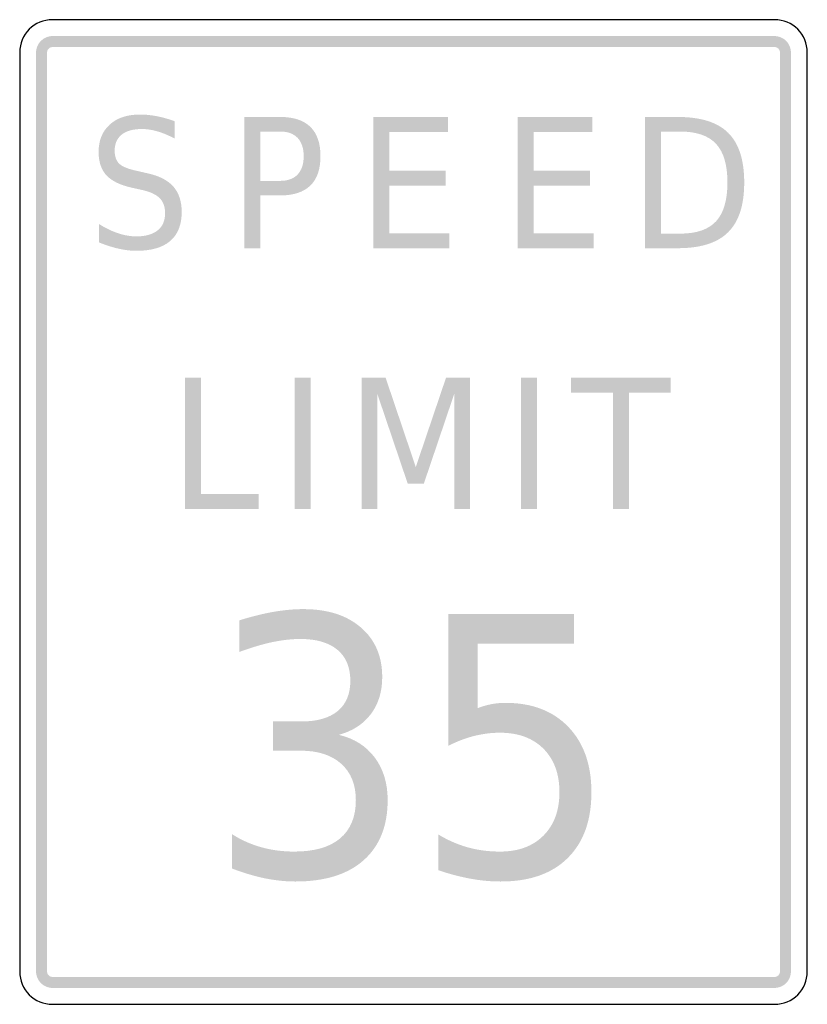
# Model space of a CAD drawing. Header units: inches. Extents: x -0.5 to 0.5, y -0.62 to 0.63.
import ezdxf

# ---------------------------------------------------------------- set-up
doc = ezdxf.new("R2010")
doc.units = ezdxf.units.IN
doc.header["$MEASUREMENT"] = 0

msp = doc.modelspace()

# ---------------------------------------------------------------- hatches: boundary and pattern name
for points in [[(-0.4583, 0.6042), (-0.4604, 0.6041), (-0.4624, 0.6038), (-0.4644, 0.6033), (-0.4663, 0.6026), (-0.4682, 0.6017), (-0.4699, 0.6007), (-0.4715, 0.5994), (-0.4731, 0.5981), (-0.4744, 0.5966), (-0.4757, 0.5949), (-0.4767, 0.5932), (-0.4776, 0.5913), (-0.4783, 0.5894), (-0.4788, 0.5874), (-0.4791, 0.5854), (-0.4792, 0.5833), (-0.4653, 0.5833), (-0.4652, 0.584), (-0.4651, 0.5847), (-0.465, 0.5854), (-0.4647, 0.586), (-0.4645, 0.5866), (-0.4641, 0.5872), (-0.4637, 0.5877), (-0.4632, 0.5882), (-0.4627, 0.5887), (-0.4622, 0.5891), (-0.4616, 0.5895), (-0.461, 0.5898), (-0.4603, 0.59), (-0.4597, 0.5901), (-0.459, 0.5902), (-0.4583, 0.5903), (-0.4583, 0.6042)], [(0.4583, 0.6042), (-0.4583, 0.6042), (-0.4583, 0.5903), (0.4583, 0.5903), (0.4583, 0.6042)], [(0.4792, 0.5833), (0.4791, 0.5853), (0.4788, 0.5872), (0.4784, 0.589), (0.4778, 0.5909), (0.477, 0.5926), (0.476, 0.5943), (0.475, 0.5959), (0.4737, 0.5974), (0.4724, 0.5987), (0.4709, 0.6), (0.4693, 0.601), (0.4676, 0.602), (0.4659, 0.6028), (0.464, 0.6034), (0.4622, 0.6038), (0.4603, 0.6041), (0.4583, 0.6042), (0.4583, 0.5903), (0.459, 0.5903), (0.4596, 0.5902), (0.4602, 0.59), (0.4608, 0.5898), (0.4614, 0.5896), (0.462, 0.5892), (0.4625, 0.5889), (0.463, 0.5885), (0.4635, 0.588), (0.4639, 0.5875), (0.4642, 0.587), (0.4645, 0.5864), (0.4648, 0.5858), (0.465, 0.5852), (0.4652, 0.5846), (0.4652, 0.584), (0.4653, 0.5833), (0.4792, 0.5833)], [(-0.4792, 0.5833), (-0.4792, -0.5833), (-0.4653, -0.5833), (-0.4653, 0.5833), (-0.4792, 0.5833)], [(0.4792, -0.5833), (0.4792, 0.5833), (0.4653, 0.5833), (0.4653, -0.5833), (0.4792, -0.5833)], [(-0.0509, 0.5015), (0.0438, 0.5015), (0.0438, 0.4826), (-0.0306, 0.4826), (-0.0306, 0.4332), (0.0408, 0.4332), (0.0408, 0.4142), (-0.0306, 0.4142), (-0.0306, 0.3539), (0.0457, 0.3539), (0.0457, 0.3349), (-0.0509, 0.3349), (-0.0509, 0.5015)], [(0.1322, 0.5015), (0.227, 0.5015), (0.227, 0.4826), (0.1525, 0.4826), (0.1525, 0.4332), (0.2239, 0.4332), (0.2239, 0.4142), (0.1525, 0.4142), (0.1525, 0.3539), (0.2288, 0.3539), (0.2288, 0.3349), (0.1322, 0.3349), (0.1322, 0.5015)], [(-0.29, 0.1705), (-0.2697, 0.1705), (-0.2697, 0.0228), (-0.1967, 0.0228), (-0.1967, 0.0039), (-0.29, 0.0039), (-0.29, 0.1705)], [(-0.1508, 0.1705), (-0.1305, 0.1705), (-0.1305, 0.0039), (-0.1508, 0.0039), (-0.1508, 0.1705)], [(-0.0656, 0.1705), (-0.0354, 0.1705), (0.0029, 0.0571), (0.0413, 0.1705), (0.0716, 0.1705), (0.0716, 0.0039), (0.0518, 0.0039), (0.0518, 0.1502), (0.0131, 0.0359), (-0.0073, 0.0359), (-0.046, 0.1502), (-0.046, 0.0039), (-0.0656, 0.0039), (-0.0656, 0.1705)], [(0.1364, 0.1705), (0.1567, 0.1705), (0.1567, 0.0039), (0.1364, 0.0039), (0.1364, 0.1705)], [(0.1999, 0.1705), (0.3267, 0.1705), (0.3267, 0.1515), (0.2734, 0.1515), (0.2734, 0.0039), (0.2531, 0.0039), (0.2531, 0.1515), (0.1999, 0.1515), (0.1999, 0.1705)], [(-0.4792, -0.5833), (-0.4791, -0.5854), (-0.4788, -0.5874), (-0.4783, -0.5894), (-0.4776, -0.5913), (-0.4767, -0.5932), (-0.4757, -0.5949), (-0.4744, -0.5965), (-0.4731, -0.5981), (-0.4715, -0.5994), (-0.4699, -0.6007), (-0.4682, -0.6017), (-0.4663, -0.6026), (-0.4644, -0.6033), (-0.4624, -0.6038), (-0.4604, -0.6041), (-0.4583, -0.6042), (-0.4583, -0.5903), (-0.459, -0.5902), (-0.4597, -0.5901), (-0.4603, -0.59), (-0.461, -0.5897), (-0.4616, -0.5895), (-0.4622, -0.5891), (-0.4627, -0.5887), (-0.4632, -0.5882), (-0.4637, -0.5877), (-0.4641, -0.5872), (-0.4645, -0.5866), (-0.4647, -0.586), (-0.465, -0.5853), (-0.4651, -0.5847), (-0.4652, -0.584), (-0.4653, -0.5833), (-0.4792, -0.5833)], [(0.4583, -0.6042), (0.4603, -0.6041), (0.4622, -0.6038), (0.464, -0.6034), (0.4659, -0.6028), (0.4676, -0.602), (0.4693, -0.601), (0.4709, -0.6), (0.4724, -0.5987), (0.4737, -0.5974), (0.475, -0.5959), (0.476, -0.5943), (0.477, -0.5926), (0.4778, -0.5909), (0.4784, -0.589), (0.4788, -0.5872), (0.4791, -0.5853), (0.4792, -0.5833), (0.4653, -0.5833), (0.4652, -0.584), (0.4652, -0.5846), (0.465, -0.5852), (0.4648, -0.5858), (0.4645, -0.5864), (0.4642, -0.587), (0.4639, -0.5875), (0.4635, -0.588), (0.463, -0.5885), (0.4625, -0.5889), (0.462, -0.5892), (0.4614, -0.5895), (0.4608, -0.5898), (0.4602, -0.59), (0.4596, -0.5902), (0.459, -0.5902), (0.4583, -0.5903), (0.4583, -0.6042)], [(-0.4583, -0.6042), (0.4583, -0.6042), (0.4583, -0.5903), (-0.4583, -0.5903), (-0.4583, -0.6042)]]:
    msp.add_hatch(color=7).paths.add_polyline_path(points)
h = msp.add_hatch(color=7)
edge = h.paths.add_edge_path()
edge.add_line((-0.3033, 0.4961), (-0.3033, 0.4741))
edge.add_spline(control_points=[(-0.3033, 0.4741), (-0.311, 0.4782), (-0.3182, 0.4812), (-0.3251, 0.4832), (-0.3319, 0.4852), (-0.3385, 0.4862), (-0.3448, 0.4862), (-0.3559, 0.4862), (-0.3645, 0.4839), (-0.3705, 0.4791), (-0.3764, 0.4743), (-0.3794, 0.4676), (-0.3794, 0.4588), (-0.3794, 0.4514), (-0.3775, 0.4459), (-0.3735, 0.4421), (-0.3695, 0.4383), (-0.3619, 0.4353), (-0.3508, 0.433)], knot_values=[0, 0, 0, 0, 1, 1, 1, 2, 2, 2, 3, 3, 3, 4, 4, 4, 5, 5, 5, 6, 6, 6, 6], degree=3, periodic=0)
edge.add_line((-0.3508, 0.433), (-0.3386, 0.4302))
edge.add_spline(control_points=[(-0.3386, 0.4302), (-0.3234, 0.427), (-0.3122, 0.4214), (-0.305, 0.4133), (-0.2979, 0.4052), (-0.2943, 0.3944), (-0.2943, 0.3809), (-0.2943, 0.3647), (-0.2991, 0.3525), (-0.3088, 0.3441), (-0.3185, 0.3358), (-0.3328, 0.3316), (-0.3516, 0.3316), (-0.3588, 0.3316), (-0.3664, 0.3325), (-0.3744, 0.3343), (-0.3824, 0.3361), (-0.3906, 0.3387), (-0.3992, 0.3422)], knot_values=[0, 0, 0, 0, 1, 1, 1, 2, 2, 2, 3, 3, 3, 4, 4, 4, 5, 5, 5, 6, 6, 6, 6], degree=3, periodic=0)
edge.add_line((-0.3992, 0.3422), (-0.3992, 0.3655))
edge.add_spline(control_points=[(-0.3992, 0.3655), (-0.3909, 0.3603), (-0.3829, 0.3565), (-0.375, 0.3539), (-0.3671, 0.3512), (-0.3593, 0.3499), (-0.3516, 0.3499), (-0.3401, 0.3499), (-0.3312, 0.3525), (-0.3249, 0.3575), (-0.3185, 0.3626), (-0.3154, 0.3698), (-0.3154, 0.3792), (-0.3154, 0.3874), (-0.3176, 0.3938), (-0.3222, 0.3984), (-0.3267, 0.403), (-0.3342, 0.4065), (-0.3445, 0.4088)], knot_values=[0, 0, 0, 0, 1, 1, 1, 2, 2, 2, 3, 3, 3, 4, 4, 4, 5, 5, 5, 6, 6, 6, 6], degree=3, periodic=0)
edge.add_line((-0.3445, 0.4088), (-0.3568, 0.4115))
edge.add_spline(control_points=[(-0.3568, 0.4115), (-0.372, 0.4148), (-0.3829, 0.4201), (-0.3897, 0.4272), (-0.3964, 0.4343), (-0.3998, 0.4443), (-0.3998, 0.457), (-0.3998, 0.4717), (-0.3951, 0.4833), (-0.3857, 0.4918), (-0.3764, 0.5003), (-0.3636, 0.5046), (-0.3472, 0.5046), (-0.3401, 0.5046), (-0.3329, 0.5038), (-0.3256, 0.5024), (-0.3183, 0.501), (-0.3109, 0.4989), (-0.3033, 0.4961)], knot_values=[0, 0, 0, 0, 1, 1, 1, 2, 2, 2, 3, 3, 3, 4, 4, 4, 5, 5, 5, 6, 6, 6, 6], degree=3, periodic=0)
h = msp.add_hatch(color=7)
edge = h.paths.add_edge_path()
edge.add_line((-0.2148, 0.5015), (-0.1691, 0.5015))
edge.add_spline(control_points=[(-0.1691, 0.5015), (-0.1522, 0.5015), (-0.1395, 0.4973), (-0.1309, 0.4889), (-0.1223, 0.4804), (-0.1181, 0.4681), (-0.1181, 0.4518), (-0.1181, 0.4353), (-0.1223, 0.4229), (-0.1309, 0.4145), (-0.1395, 0.4061), (-0.1522, 0.4019), (-0.1691, 0.4019)], knot_values=[0, 0, 0, 0, 1, 1, 1, 2, 2, 2, 3, 3, 3, 4, 4, 4, 4], degree=3, periodic=0)
edge.add_line((-0.1691, 0.4019), (-0.1945, 0.4019))
edge.add_line((-0.1945, 0.4019), (-0.1945, 0.3349))
edge.add_line((-0.1945, 0.3349), (-0.2148, 0.3349))
edge.add_line((-0.2148, 0.3349), (-0.2148, 0.5015))
edge = h.paths.add_edge_path(flags=0)
edge.add_line((-0.1945, 0.483), (-0.1945, 0.4204))
edge.add_line((-0.1945, 0.4204), (-0.1691, 0.4204))
edge.add_spline(control_points=[(-0.1691, 0.4204), (-0.1596, 0.4204), (-0.1523, 0.4231), (-0.1471, 0.4285), (-0.142, 0.434), (-0.1394, 0.4417), (-0.1394, 0.4518), (-0.1394, 0.4617), (-0.142, 0.4694), (-0.1471, 0.4749), (-0.1523, 0.4803), (-0.1596, 0.483), (-0.1691, 0.483)], knot_values=[0, 0, 0, 0, 1, 1, 1, 2, 2, 2, 3, 3, 3, 4, 4, 4, 4], degree=3, periodic=0)
edge.add_line((-0.1691, 0.483), (-0.1945, 0.483))
h = msp.add_hatch(color=7)
edge = h.paths.add_edge_path()
edge.add_line((0.2939, 0.5015), (0.3355, 0.5015))
edge.add_spline(control_points=[(0.3355, 0.5015), (0.3646, 0.5015), (0.386, 0.4948), (0.3995, 0.4814), (0.4131, 0.468), (0.4199, 0.447), (0.4199, 0.4184), (0.4199, 0.3896), (0.4131, 0.3686), (0.3994, 0.3551), (0.3858, 0.3416), (0.3645, 0.3349), (0.3355, 0.3349)], knot_values=[0, 0, 0, 0, 1, 1, 1, 2, 2, 2, 3, 3, 3, 4, 4, 4, 4], degree=3, periodic=0)
edge.add_line((0.3355, 0.3349), (0.2939, 0.3349))
edge.add_line((0.2939, 0.3349), (0.2939, 0.5015))
edge = h.paths.add_edge_path(flags=0)
edge.add_line((0.3142, 0.483), (0.3142, 0.3534))
edge.add_line((0.3142, 0.3534), (0.3386, 0.3534))
edge.add_spline(control_points=[(0.3386, 0.3534), (0.3593, 0.3534), (0.3745, 0.3586), (0.3841, 0.369), (0.3938, 0.3795), (0.3986, 0.3959), (0.3986, 0.4184), (0.3986, 0.4407), (0.3938, 0.4571), (0.3841, 0.4674), (0.3745, 0.4778), (0.3593, 0.483), (0.3386, 0.483)], knot_values=[0, 0, 0, 0, 1, 1, 1, 2, 2, 2, 3, 3, 3, 4, 4, 4, 4], degree=3, periodic=0)
edge.add_line((0.3386, 0.483), (0.3142, 0.483))
h = msp.add_hatch(color=7)
edge = h.paths.add_edge_path()
edge.add_spline(control_points=[(-0.0947, -0.2829), (-0.0753, -0.2875), (-0.0602, -0.2971), (-0.0492, -0.3117), (-0.0383, -0.3263), (-0.0328, -0.3443), (-0.0328, -0.3657), (-0.0328, -0.3986), (-0.043, -0.4241), (-0.0633, -0.4421), (-0.0836, -0.4601), (-0.1125, -0.4691), (-0.15, -0.4691), (-0.1627, -0.4691), (-0.1757, -0.4677), (-0.189, -0.465), (-0.2023, -0.4622), (-0.2161, -0.4581), (-0.2304, -0.4526)], knot_values=[0, 0, 0, 0, 1, 1, 1, 2, 2, 2, 3, 3, 3, 4, 4, 4, 5, 5, 5, 6, 6, 6, 6], degree=3, periodic=0)
edge.add_line((-0.2304, -0.4526), (-0.2304, -0.409))
edge.add_spline(control_points=[(-0.2304, -0.409), (-0.2191, -0.4163), (-0.2067, -0.4218), (-0.1933, -0.4256), (-0.18, -0.4293), (-0.166, -0.4311), (-0.1514, -0.4311), (-0.1259, -0.4311), (-0.1065, -0.4256), (-0.0932, -0.4144), (-0.0799, -0.4032), (-0.0732, -0.387), (-0.0732, -0.3657), (-0.0732, -0.3461), (-0.0794, -0.3307), (-0.0918, -0.3196), (-0.1041, -0.3085), (-0.1214, -0.303), (-0.1436, -0.303)], knot_values=[0, 0, 0, 0, 1, 1, 1, 2, 2, 2, 3, 3, 3, 4, 4, 4, 5, 5, 5, 6, 6, 6, 6], degree=3, periodic=0)
edge.add_line((-0.1436, -0.303), (-0.1784, -0.303))
edge.add_line((-0.1784, -0.303), (-0.1784, -0.2659))
edge.add_line((-0.1784, -0.2659), (-0.142, -0.2659))
edge.add_spline(control_points=[(-0.142, -0.2659), (-0.1221, -0.2659), (-0.1068, -0.2615), (-0.0961, -0.2526), (-0.0855, -0.2438), (-0.0802, -0.231), (-0.0802, -0.2144), (-0.0802, -0.1972), (-0.0856, -0.1841), (-0.0966, -0.1749), (-0.1075, -0.1658), (-0.1232, -0.1612), (-0.1436, -0.1612), (-0.1547, -0.1612), (-0.1666, -0.1626), (-0.1793, -0.1652), (-0.1919, -0.1679), (-0.2059, -0.1721), (-0.2213, -0.1777)], knot_values=[0, 0, 0, 0, 1, 1, 1, 2, 2, 2, 3, 3, 3, 4, 4, 4, 5, 5, 5, 6, 6, 6, 6], degree=3, periodic=0)
edge.add_line((-0.2213, -0.1777), (-0.2213, -0.1376))
edge.add_spline(control_points=[(-0.2213, -0.1376), (-0.2059, -0.1328), (-0.1915, -0.1292), (-0.1781, -0.1268), (-0.1646, -0.1245), (-0.1519, -0.1233), (-0.14, -0.1233), (-0.1092, -0.1233), (-0.0848, -0.131), (-0.0668, -0.1466), (-0.0487, -0.1621), (-0.0397, -0.1832), (-0.0397, -0.2097), (-0.0397, -0.2281), (-0.0445, -0.2437), (-0.054, -0.2564), (-0.0636, -0.2692), (-0.0771, -0.278), (-0.0947, -0.2829)], knot_values=[0, 0, 0, 0, 1, 1, 1, 2, 2, 2, 3, 3, 3, 4, 4, 4, 5, 5, 5, 6, 6, 6, 6], degree=3, periodic=0)
h = msp.add_hatch(color=7)
edge = h.paths.add_edge_path()
edge.add_line((0.0444, -0.1293), (0.2038, -0.1293))
edge.add_line((0.2038, -0.1293), (0.2038, -0.1672))
edge.add_line((0.2038, -0.1672), (0.0815, -0.1672))
edge.add_line((0.0815, -0.1672), (0.0815, -0.249))
edge.add_spline(control_points=[(0.0815, -0.249), (0.0874, -0.2467), (0.0934, -0.2451), (0.0992, -0.2439), (0.1051, -0.2428), (0.111, -0.2423), (0.117, -0.2423), (0.1505, -0.2423), (0.177, -0.2525), (0.1966, -0.2728), (0.2162, -0.2932), (0.2259, -0.3209), (0.2259, -0.3557), (0.2259, -0.3916), (0.2159, -0.4194), (0.1958, -0.4393), (0.1757, -0.4592), (0.1474, -0.4691), (0.1107, -0.4691), (0.0981, -0.4691), (0.0852, -0.4679), (0.0722, -0.4655), (0.0592, -0.4631), (0.0457, -0.4596), (0.0317, -0.4548)], knot_values=[0, 0, 0, 0, 1, 1, 1, 2, 2, 2, 3, 3, 3, 4, 4, 4, 5, 5, 5, 6, 6, 6, 7, 7, 7, 8, 8, 8, 8], degree=3, periodic=0)
edge.add_line((0.0317, -0.4548), (0.0317, -0.4095))
edge.add_spline(control_points=[(0.0317, -0.4095), (0.0438, -0.4168), (0.0562, -0.4222), (0.0691, -0.4258), (0.082, -0.4294), (0.0956, -0.4311), (0.1098, -0.4311), (0.1331, -0.4311), (0.1514, -0.4244), (0.165, -0.4108), (0.1785, -0.3973), (0.1853, -0.3789), (0.1853, -0.3557), (0.1853, -0.3325), (0.1785, -0.3141), (0.165, -0.3005), (0.1514, -0.287), (0.1331, -0.2802), (0.1098, -0.2802), (0.099, -0.2802), (0.0882, -0.2816), (0.0774, -0.2842), (0.0666, -0.2869), (0.0556, -0.2911), (0.0444, -0.2967)], knot_values=[0, 0, 0, 0, 1, 1, 1, 2, 2, 2, 3, 3, 3, 4, 4, 4, 5, 5, 5, 6, 6, 6, 7, 7, 7, 8, 8, 8, 8], degree=3, periodic=0)
edge.add_line((0.0444, -0.2967), (0.0444, -0.1293))

# ---------------------------------------------------------------- linework, layer by layer
at = {"color": 7}
for points in [[(0.4583, 0.625), (-0.4583, 0.625)], [(-0.5, 0.5833), (-0.5, -0.5833)], [(0.5, -0.5833), (0.5, 0.5833)], [(-0.4583, -0.625), (0.4583, -0.625)]]:
    msp.add_lwpolyline(points, dxfattribs=at)
for points in [[(-0.4583, 0.625), (-0.4813, 0.625), (-0.5, 0.6063), (-0.5, 0.5833)], [(0.5, 0.5833), (0.5, 0.6063), (0.4813, 0.625), (0.4583, 0.625)], [(-0.5, -0.5833), (-0.5, -0.6063), (-0.4813, -0.625), (-0.4583, -0.625)], [(0.4583, -0.625), (0.4813, -0.625), (0.5, -0.6063), (0.5, -0.5833)]]:
    msp.add_open_spline(points, degree=3, dxfattribs=at)

doc.saveas('drawing.dxf')
